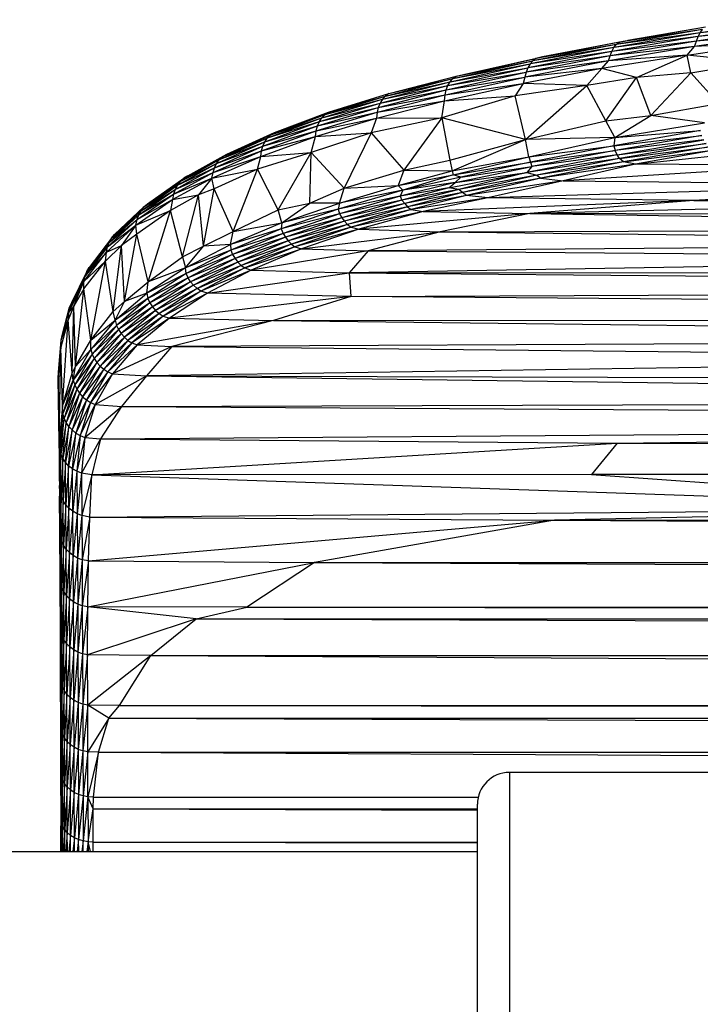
# Paper-space layout '_Inferior' of a CAD drawing. Header units: millimetres. Extents: x -124 to 674, y -133 to 0.
# Tile 3 of 9: x -4 to 39, y -67 to -5. Entities that reach past the tile are written whole.
import ezdxf

# ---------------------------------------------------------------- set-up
doc = ezdxf.new("R2010")
doc.units = ezdxf.units.MM

psp = doc.layouts.new('_Inferior')

# ---------------------------------------------------------------- linework, layer by layer
at = {"color": 7, "linetype": 'Continuous', "lineweight": 25}
for p, q in [((44.515, -4.718), (38.971, -5.542)), ((38.971, -5.542), (33.559, -6.469)), ((39.118, -5.343), (33.715, -6.27)), ((38.971, -5.542), (33.715, -6.27)), ((39.316, -5.193), (33.905, -6.12)), ((39.118, -5.343), (33.905, -6.12)), ((39.316, -5.193), (34.439, -6.023)), ((44.301, -5.246), (38.754, -6.065)), ((44.403, -4.961), (38.852, -5.784)), ((44.301, -5.246), (38.852, -5.784)), ((38.852, -5.784), (38.971, -5.542)), ((44.403, -4.961), (38.971, -5.542)), ((38.971, -5.542), (39.118, -5.343)), ((33.905, -6.12), (28.663, -7.151)), ((33.905, -6.12), (29.076, -7.053)), ((38.754, -6.065), (33.334, -6.99)), ((38.852, -5.784), (33.432, -6.711)), ((38.754, -6.065), (33.432, -6.711)), ((38.852, -5.784), (33.559, -6.469)), ((33.715, -6.27), (33.905, -6.12)), ((33.905, -6.12), (34.439, -6.023)), ((38.154, -6.956), (43.493, -6.156)), ((44.128, -5.601), (38.623, -6.398)), ((38.623, -6.398), (38.754, -6.065)), ((43.493, -6.156), (38.623, -6.398)), ((44.128, -5.601), (38.754, -6.065)), ((38.754, -6.065), (38.852, -5.784)), ((33.432, -6.711), (28.165, -7.742)), ((33.559, -6.469), (28.299, -7.5)), ((33.432, -6.711), (28.299, -7.5)), ((33.715, -6.27), (28.465, -7.301)), ((33.559, -6.469), (28.465, -7.301)), ((33.715, -6.27), (28.663, -7.151)), ((38.623, -6.398), (33.229, -7.313)), ((38.623, -6.398), (33.334, -6.99)), ((33.334, -6.99), (33.432, -6.711)), ((33.432, -6.711), (33.559, -6.469)), ((33.559, -6.469), (33.715, -6.27)), ((38.154, -6.956), (38.623, -6.398)), ((23.463, -8.417), (28.465, -7.301)), ((23.67, -8.267), (28.663, -7.151)), ((23.67, -8.267), (28.465, -7.301)), ((24.115, -8.167), (29.076, -7.053)), ((24.115, -8.167), (28.663, -7.151)), ((33.229, -7.313), (27.982, -8.332)), ((33.334, -6.99), (28.064, -8.02)), ((33.229, -7.313), (28.064, -8.02)), ((33.334, -6.99), (28.165, -7.742)), ((28.465, -7.301), (28.299, -7.5)), ((28.663, -7.151), (28.465, -7.301)), ((29.076, -7.053), (28.663, -7.151)), ((38.154, -6.956), (32.813, -7.774)), ((32.813, -7.774), (33.229, -7.313)), ((38.154, -6.956), (33.229, -7.313)), ((33.229, -7.313), (33.334, -6.99)), ((34.979, -8.351), (38.154, -6.956)), ((42.37, -7.377), (38.154, -6.956)), ((38.389, -8.061), (38.154, -6.956)), ((38.389, -8.061), (42.37, -7.377)), ((23.044, -9.134), (28.064, -8.02)), ((23.149, -8.857), (28.165, -7.742)), ((23.149, -8.857), (28.064, -8.02)), ((23.289, -8.616), (28.299, -7.5)), ((23.289, -8.616), (28.165, -7.742)), ((23.463, -8.417), (28.299, -7.5)), ((32.813, -7.774), (27.871, -8.721)), ((32.813, -7.774), (27.982, -8.332)), ((28.064, -8.02), (27.982, -8.332)), ((28.165, -7.742), (28.064, -8.02)), ((28.299, -7.5), (28.165, -7.742)), ((31.87, -8.862), (32.813, -7.774)), ((34.979, -8.351), (32.813, -7.774)), ((19.037, -9.712), (23.289, -8.616)), ((19.222, -9.513), (23.463, -8.417)), ((19.222, -9.513), (23.289, -8.616)), ((19.439, -9.363), (23.67, -8.267)), ((19.439, -9.363), (23.463, -8.417)), ((22.977, -9.441), (27.982, -8.332)), ((23.044, -9.134), (27.982, -8.332)), ((23.149, -8.857), (23.289, -8.616)), ((23.289, -8.616), (23.463, -8.417)), ((23.463, -8.417), (23.67, -8.267)), ((23.67, -8.267), (24.115, -8.167)), ((27.982, -8.332), (27.871, -8.721)), ((34.979, -8.351), (31.87, -8.862)), ((33.05, -11.065), (34.979, -8.351)), ((38.389, -8.061), (34.979, -8.351)), ((35.872, -10.743), (34.979, -8.351)), ((35.872, -10.743), (38.389, -8.061)), ((40.12, -9.991), (38.389, -8.061)), ((18.775, -10.229), (23.044, -9.134)), ((18.887, -9.952), (23.149, -8.857)), ((18.887, -9.952), (23.044, -9.134)), ((19.037, -9.712), (23.149, -8.857)), ((22.924, -9.817), (27.871, -8.721)), ((22.977, -9.441), (27.871, -8.721)), ((22.977, -9.441), (23.044, -9.134)), ((23.044, -9.134), (23.149, -8.857)), ((27.871, -8.721), (27.366, -9.499)), ((31.87, -8.862), (27.366, -9.499)), ((31.87, -8.862), (27.871, -8.721)), ((28.023, -12.247), (31.87, -8.862)), ((33.05, -11.065), (31.87, -8.862)), ((15.238, -10.879), (19.037, -9.712)), ((15.433, -10.681), (19.222, -9.513)), ((15.433, -10.681), (19.037, -9.712)), ((15.659, -10.53), (19.439, -9.363)), ((15.659, -10.53), (19.222, -9.513)), ((18.656, -10.907), (22.924, -9.817)), ((18.703, -10.534), (22.977, -9.441)), ((18.703, -10.534), (22.924, -9.817)), ((18.775, -10.229), (22.977, -9.441)), ((19.037, -9.712), (18.887, -9.952)), ((19.222, -9.513), (19.037, -9.712)), ((19.439, -9.363), (19.222, -9.513)), ((27.366, -9.499), (22.757, -10.892)), ((22.757, -10.892), (22.924, -9.817)), ((22.924, -9.817), (22.977, -9.441)), ((22.924, -9.817), (27.366, -9.499)), ((28.023, -12.247), (27.366, -9.499)), ((14.96, -11.394), (18.775, -10.229)), ((15.079, -11.119), (18.887, -9.952)), ((15.079, -11.119), (18.775, -10.229)), ((15.238, -10.879), (18.887, -9.952)), ((18.775, -10.229), (18.703, -10.534)), ((18.887, -9.952), (18.775, -10.229)), ((35.872, -10.743), (40.12, -9.991)), ((11.654, -12.383), (15.079, -11.119)), ((11.822, -12.144), (15.238, -10.879)), ((11.822, -12.144), (15.079, -11.119)), ((12.026, -11.946), (15.433, -10.681)), ((12.026, -11.946), (15.238, -10.879)), ((12.261, -11.794), (15.659, -10.53)), ((12.261, -11.794), (15.433, -10.681)), ((14.832, -12.059), (18.656, -10.907)), ((14.883, -11.698), (18.703, -10.534)), ((14.883, -11.698), (18.656, -10.907)), ((14.96, -11.394), (18.703, -10.534)), ((14.96, -11.394), (15.079, -11.119)), ((15.079, -11.119), (15.238, -10.879)), ((15.238, -10.879), (15.433, -10.681)), ((15.433, -10.681), (15.659, -10.53)), ((22.757, -10.892), (18.317, -11.826)), ((18.656, -10.907), (18.317, -11.826)), ((18.703, -10.534), (18.656, -10.907)), ((18.656, -10.907), (22.757, -10.892)), ((22.757, -10.892), (20.384, -14.18)), ((28.023, -12.247), (22.757, -10.892)), ((22.757, -10.892), (23.259, -13.538)), ((28.023, -12.247), (33.05, -11.065)), ((33.05, -11.065), (35.872, -10.743)), ((33.627, -12.123), (33.05, -11.065)), ((33.627, -12.123), (35.872, -10.743)), ((39.256, -11.194), (35.872, -10.743)), ((11.447, -12.958), (14.883, -11.698)), ((11.528, -12.657), (14.96, -11.394)), ((11.528, -12.657), (14.883, -11.698)), ((11.654, -12.383), (14.96, -11.394)), ((14.832, -12.059), (14.883, -11.698)), ((14.883, -11.698), (14.96, -11.394)), ((39.001, -11.688), (33.551, -12.632)), ((33.627, -12.123), (39.256, -11.194)), ((33.627, -12.123), (39.001, -11.688)), ((8.803, -13.505), (11.822, -12.144)), ((9.015, -13.307), (12.026, -11.946)), ((9.015, -13.307), (11.822, -12.144)), ((9.259, -13.155), (12.261, -11.794)), ((9.259, -13.155), (12.026, -11.946)), ((11.398, -13.307), (14.832, -12.059)), ((11.447, -12.958), (14.832, -12.059)), ((11.654, -12.383), (11.822, -12.144)), ((11.822, -12.144), (12.026, -11.946)), ((12.026, -11.946), (12.261, -11.794)), ((18.317, -11.826), (14.567, -13.053)), ((14.567, -13.053), (14.832, -12.059)), ((14.832, -12.059), (18.317, -11.826)), ((18.317, -11.826), (16.633, -15.306)), ((18.317, -11.826), (20.384, -14.18)), ((23.259, -13.538), (28.023, -12.247)), ((23.42, -14.202), (28.023, -12.247)), ((33.627, -12.123), (28.023, -12.247)), ((28.219, -13.332), (28.023, -12.247)), ((28.219, -13.332), (33.627, -12.123)), ((33.551, -12.632), (39.073, -11.999)), ((33.627, -12.123), (33.551, -12.632)), ((39.073, -11.999), (33.651, -12.932)), ((39.201, -12.267), (33.651, -12.932)), ((33.758, -13.205), (39.201, -12.267)), ((8.41, -14.313), (11.447, -12.958)), ((8.497, -14.014), (11.528, -12.657)), ((8.497, -14.014), (11.447, -12.958)), ((8.629, -13.743), (11.654, -12.383)), ((8.629, -13.743), (11.528, -12.657)), ((8.803, -13.505), (11.654, -12.383)), ((11.398, -13.307), (11.447, -12.958)), ((11.447, -12.958), (11.528, -12.657)), ((11.528, -12.657), (11.654, -12.383)), ((28.219, -13.332), (33.551, -12.632)), ((33.551, -12.632), (28.322, -13.663)), ((28.322, -13.663), (33.651, -12.932)), ((33.651, -12.932), (28.408, -13.948)), ((33.551, -12.632), (33.651, -12.932)), ((33.758, -13.205), (33.651, -12.932)), ((33.758, -13.205), (39.356, -12.504)), ((39.356, -12.504), (33.922, -13.444)), ((33.922, -13.444), (39.567, -12.705)), ((39.567, -12.705), (34.164, -13.64)), ((34.164, -13.64), (40.08, -12.862)), ((40.08, -12.862), (34.911, -13.797)), ((34.911, -13.797), (42.753, -12.945)), ((6.341, -14.875), (8.803, -13.505)), ((6.56, -14.678), (9.015, -13.307)), ((6.56, -14.678), (8.803, -13.505)), ((6.81, -14.526), (9.259, -13.155)), ((6.81, -14.526), (9.015, -13.307)), ((8.332, -14.678), (11.398, -13.307)), ((8.41, -14.313), (11.398, -13.307)), ((8.629, -13.743), (8.803, -13.505)), ((8.803, -13.505), (9.015, -13.307)), ((9.015, -13.307), (9.259, -13.155)), ((14.567, -13.053), (11.182, -14.108)), ((11.182, -14.108), (11.398, -13.307)), ((11.398, -13.307), (14.567, -13.053)), ((12.486, -16.665), (14.567, -13.053)), ((14.48, -16.24), (14.567, -13.053)), ((16.633, -15.306), (14.567, -13.053)), ((20.384, -14.18), (23.259, -13.538)), ((23.259, -13.538), (23.42, -14.202)), ((23.42, -14.202), (28.219, -13.332)), ((23.483, -14.466), (28.219, -13.332)), ((33.758, -13.205), (28.088, -14.32)), ((33.922, -13.444), (28.088, -14.32)), ((28.219, -13.332), (28.322, -13.663)), ((33.758, -13.205), (28.408, -13.948)), ((33.922, -13.444), (28.723, -14.488)), ((33.922, -13.444), (33.758, -13.205)), ((34.164, -13.64), (33.922, -13.444)), ((6.023, -15.383), (8.497, -14.014)), ((6.161, -15.112), (8.629, -13.743)), ((6.161, -15.112), (8.497, -14.014)), ((6.341, -14.875), (8.629, -13.743)), ((8.332, -14.678), (11.182, -14.108)), ((8.41, -14.313), (8.497, -14.014)), ((11.182, -14.108), (8.476, -15.333)), ((8.497, -14.014), (8.629, -13.743)), ((9.673, -18.012), (11.182, -14.108)), ((12.486, -16.665), (11.182, -14.108)), ((16.633, -15.306), (20.384, -14.18)), ((20.384, -14.18), (20.029, -15.14)), ((20.029, -15.14), (23.42, -14.202)), ((20.384, -14.18), (23.42, -14.202)), ((23.42, -14.202), (23.483, -14.466)), ((23.483, -14.466), (28.322, -13.663)), ((23.606, -14.944), (28.408, -13.948)), ((28.322, -13.663), (23.965, -14.608)), ((23.965, -14.608), (28.408, -13.948)), ((28.408, -13.948), (28.088, -14.32)), ((28.322, -13.663), (28.408, -13.948)), ((34.164, -13.64), (28.723, -14.488)), ((34.164, -13.64), (28.985, -14.677)), ((34.911, -13.797), (28.985, -14.677)), ((34.911, -13.797), (30.386, -14.836)), ((45.924, -13.873), (30.386, -14.836)), ((34.911, -13.797), (34.164, -13.64)), ((45.924, -13.873), (34.911, -13.797)), ((4.29, -16.282), (6.56, -14.678)), ((5.856, -16.02), (8.332, -14.678)), ((5.93, -15.68), (8.41, -14.313)), ((5.93, -15.68), (8.332, -14.678)), ((6.023, -15.383), (8.41, -14.313)), ((6.56, -14.678), (6.341, -14.875)), ((6.81, -14.526), (6.56, -14.678)), ((8.332, -14.678), (7.493, -15.723)), ((8.332, -14.678), (8.41, -14.313)), ((8.476, -15.333), (8.332, -14.678)), ((20.029, -15.14), (23.483, -14.466)), ((23.483, -14.466), (20.323, -15.433)), ((23.965, -14.608), (20.323, -15.433)), ((23.208, -15.276), (28.088, -14.32)), ((23.965, -14.608), (23.483, -14.466)), ((23.606, -14.944), (28.088, -14.32)), ((23.606, -14.944), (23.965, -14.608)), ((28.088, -14.32), (23.832, -15.387)), ((28.723, -14.488), (23.832, -15.387)), ((28.723, -14.488), (24.064, -15.581)), ((28.985, -14.677), (24.064, -15.581)), ((28.985, -14.677), (24.306, -15.753)), ((30.386, -14.836), (24.306, -15.753)), ((30.386, -14.836), (25.653, -15.898)), ((28.088, -14.32), (28.723, -14.488)), ((28.723, -14.488), (28.985, -14.677)), ((28.985, -14.677), (30.386, -14.836)), ((30.386, -14.836), (53.757, -15.068)), ((3.737, -16.983), (6.023, -15.383)), ((3.88, -16.715), (6.161, -15.112)), ((3.88, -16.715), (6.023, -15.383)), ((4.066, -16.479), (6.341, -14.875)), ((4.066, -16.479), (6.161, -15.112)), ((4.29, -16.282), (6.341, -14.875)), ((6.023, -15.383), (5.93, -15.68)), ((6.161, -15.112), (6.023, -15.383)), ((6.341, -14.875), (6.161, -15.112)), ((8.476, -15.333), (7.493, -15.723)), ((7.805, -18.95), (8.476, -15.333)), ((9.673, -18.012), (8.476, -15.333)), ((14.48, -16.24), (16.633, -15.306)), ((20.323, -15.433), (16.255, -16.628)), ((16.344, -16.247), (20.029, -15.14)), ((16.344, -16.247), (16.633, -15.306)), ((20.323, -15.433), (16.344, -16.247)), ((16.633, -15.306), (20.029, -15.14)), ((20.029, -15.14), (20.323, -15.433)), ((23.606, -14.944), (20.137, -15.793)), ((23.208, -15.276), (20.137, -15.793)), ((20.323, -15.433), (20.137, -15.793)), ((23.208, -15.276), (20.254, -16.044)), ((23.832, -15.387), (20.254, -16.044)), ((23.606, -14.944), (20.323, -15.433)), ((23.832, -15.387), (20.436, -16.265)), ((23.208, -15.276), (23.606, -14.944)), ((23.832, -15.387), (23.208, -15.276)), ((24.064, -15.581), (23.832, -15.387)), ((53.757, -15.068), (25.653, -15.898)), ((53.757, -15.068), (38.586, -16.083)), ((3.565, -17.623), (5.856, -16.02)), ((3.641, -17.276), (5.93, -15.68)), ((3.641, -17.276), (5.856, -16.02)), ((3.737, -16.983), (5.93, -15.68)), ((7.493, -15.723), (5.725, -16.708)), ((5.856, -16.02), (5.725, -16.708)), ((5.93, -15.68), (5.856, -16.02)), ((5.856, -16.02), (7.493, -15.723)), ((6.481, -19.621), (7.493, -15.723)), ((7.805, -18.95), (7.493, -15.723)), ((20.137, -15.793), (16.255, -16.628)), ((20.137, -15.793), (16.345, -16.905)), ((20.254, -16.044), (16.345, -16.905)), ((20.254, -16.044), (16.487, -17.154)), ((20.137, -15.793), (20.254, -16.044)), ((20.254, -16.044), (20.436, -16.265)), ((24.064, -15.581), (20.436, -16.265)), ((24.064, -15.581), (20.617, -16.465)), ((24.306, -15.753), (20.617, -16.465)), ((24.306, -15.753), (20.84, -16.634)), ((25.653, -15.898), (20.84, -16.634)), ((25.653, -15.898), (21.595, -16.769)), ((24.306, -15.753), (24.064, -15.581)), ((25.653, -15.898), (24.306, -15.753)), ((38.586, -16.083), (25.653, -15.898)), ((2.219, -18.204), (4.066, -16.479)), ((3.88, -16.715), (4.066, -16.479)), ((4.066, -16.479), (4.29, -16.282)), ((9.673, -18.012), (12.486, -16.665)), ((12.486, -16.665), (14.48, -16.24)), ((12.718, -17.475), (12.486, -16.665)), ((16.255, -16.628), (12.688, -17.865)), ((12.718, -17.475), (14.48, -16.24)), ((12.718, -17.475), (16.344, -16.247)), ((16.255, -16.628), (12.718, -17.475)), ((16.344, -16.247), (14.48, -16.24)), ((16.344, -16.247), (16.255, -16.628)), ((16.255, -16.628), (16.345, -16.905)), ((20.436, -16.265), (16.487, -17.154)), ((20.436, -16.265), (16.655, -17.38)), ((20.617, -16.465), (16.655, -17.38)), ((20.617, -16.465), (16.845, -17.579)), ((20.84, -16.634), (16.845, -17.579)), ((20.84, -16.634), (17.064, -17.746)), ((20.436, -16.265), (20.617, -16.465)), ((20.617, -16.465), (20.84, -16.634)), ((20.84, -16.634), (21.595, -16.769)), ((38.586, -16.083), (21.595, -16.769)), ((38.586, -16.083), (28.283, -16.884)), ((53.078, -16.285), (28.283, -16.884)), ((38.586, -16.083), (238.9, -16.638)), ((53.078, -16.285), (38.586, -16.083)), ((1.779, -18.994), (3.641, -17.276)), ((1.88, -18.703), (3.737, -16.983)), ((1.88, -18.703), (3.641, -17.276)), ((2.028, -18.438), (3.88, -16.715)), ((2.028, -18.438), (3.737, -16.983)), ((2.219, -18.204), (3.88, -16.715)), ((3.565, -17.623), (5.725, -16.708)), ((3.565, -17.623), (3.641, -17.276)), ((5.725, -16.708), (3.612, -18.18)), ((3.641, -17.276), (3.737, -16.983)), ((3.737, -16.983), (3.88, -16.715)), ((4.332, -21.191), (5.725, -16.708)), ((6.481, -19.621), (5.725, -16.708)), ((16.345, -16.905), (12.688, -17.865)), ((16.345, -16.905), (12.799, -18.138)), ((16.487, -17.154), (12.799, -18.138)), ((16.487, -17.154), (12.948, -18.387)), ((16.345, -16.905), (16.487, -17.154)), ((16.487, -17.154), (16.655, -17.38)), ((21.595, -16.769), (17.064, -17.746)), ((21.595, -16.769), (17.55, -17.878)), ((28.283, -16.884), (17.55, -17.878)), ((21.595, -16.769), (28.283, -16.884)), ((28.283, -16.884), (22.663, -18.036)), ((107.571, -17.18), (28.283, -16.884)), ((28.283, -16.884), (85.943, -17.839)), ((1.706, -19.323), (3.565, -17.623)), ((1.779, -18.994), (3.565, -17.623)), ((3.565, -17.623), (2.653, -18.9)), ((3.612, -18.18), (3.565, -17.623)), ((12.718, -17.475), (9.506, -18.849)), ((12.688, -17.865), (9.506, -18.849)), ((12.688, -17.865), (9.509, -19.203)), ((9.673, -18.012), (12.718, -17.475)), ((12.718, -17.475), (12.688, -17.865)), ((12.688, -17.865), (12.799, -18.138)), ((16.655, -17.38), (12.948, -18.387)), ((16.655, -17.38), (13.123, -18.613)), ((16.845, -17.579), (13.123, -18.613)), ((16.845, -17.579), (13.322, -18.812)), ((17.064, -17.746), (13.322, -18.812)), ((17.064, -17.746), (13.545, -18.978)), ((17.55, -17.878), (13.545, -18.978)), ((17.55, -17.878), (13.953, -19.111)), ((16.655, -17.38), (16.845, -17.579)), ((16.845, -17.579), (17.064, -17.746)), ((17.064, -17.746), (17.55, -17.878)), ((17.55, -17.878), (22.663, -18.036)), ((22.663, -18.036), (85.943, -17.839)), ((2.028, -18.438), (0.622, -20.28)), ((1.88, -18.703), (2.028, -18.438)), ((2.028, -18.438), (2.219, -18.204)), ((3.612, -18.18), (2.653, -18.9)), ((2.835, -22.429), (3.612, -18.18)), ((4.332, -21.191), (3.612, -18.18)), ((7.805, -18.95), (9.673, -18.012)), ((9.506, -18.849), (9.673, -18.012)), ((12.799, -18.138), (9.509, -19.203)), ((12.799, -18.138), (9.627, -19.474)), ((12.948, -18.387), (9.627, -19.474)), ((12.948, -18.387), (9.781, -19.724)), ((12.799, -18.138), (12.948, -18.387)), ((12.948, -18.387), (13.123, -18.613)), ((13.953, -19.111), (22.663, -18.036)), ((22.663, -18.036), (18.147, -19.245)), ((22.663, -18.036), (78.003, -18.708)), ((1.779, -18.994), (0.365, -20.829)), ((1.88, -18.703), (0.471, -20.543)), ((1.779, -18.994), (0.471, -20.543)), ((1.88, -18.703), (0.622, -20.28)), ((2.653, -18.9), (1.643, -19.888)), ((1.706, -19.323), (2.653, -18.9)), ((1.706, -19.323), (1.779, -18.994)), ((1.779, -18.994), (1.88, -18.703)), ((2.136, -23.048), (2.653, -18.9)), ((2.835, -22.429), (2.653, -18.9)), ((6.481, -19.621), (7.805, -18.95)), ((6.673, -20.299), (9.506, -18.849)), ((6.673, -20.299), (7.805, -18.95)), ((9.506, -18.849), (7.805, -18.95)), ((9.506, -18.849), (9.509, -19.203)), ((13.123, -18.613), (9.781, -19.724)), ((13.123, -18.613), (9.964, -19.95)), ((13.322, -18.812), (9.964, -19.95)), ((13.322, -18.812), (10.171, -20.148)), ((13.545, -18.978), (10.171, -20.148)), ((13.545, -18.978), (10.401, -20.314)), ((10.401, -20.314), (13.953, -19.111)), ((13.953, -19.111), (10.795, -20.448)), ((13.123, -18.613), (13.322, -18.812)), ((13.322, -18.812), (13.545, -18.978)), ((13.545, -18.978), (13.953, -19.111)), ((13.953, -19.111), (18.147, -19.245)), ((78.003, -18.708), (18.147, -19.245)), ((0.297, -21.158), (1.706, -19.323)), ((1.706, -19.323), (0.365, -20.829)), ((1.643, -19.888), (1.706, -19.323)), ((4.332, -21.191), (6.481, -19.621)), ((6.481, -19.621), (6.673, -20.299)), ((9.509, -19.203), (6.673, -20.299)), ((9.509, -19.203), (6.714, -20.654)), ((9.627, -19.474), (6.714, -20.654)), ((9.627, -19.474), (6.837, -20.925)), ((9.781, -19.724), (6.837, -20.925)), ((9.781, -19.724), (6.995, -21.175)), ((9.509, -19.203), (9.627, -19.474)), ((9.627, -19.474), (9.781, -19.724)), ((9.781, -19.724), (9.964, -19.95)), ((18.147, -19.245), (10.795, -20.448)), ((18.147, -19.245), (16.945, -20.623)), ((73.086, -19.682), (16.945, -20.623)), ((18.147, -19.245), (73.086, -19.682)), ((1.643, -19.888), (0.297, -21.158)), ((0.3, -21.622), (1.643, -19.888)), ((0.471, -20.543), (0.622, -20.28)), ((0.732, -24.842), (1.643, -19.888)), ((2.136, -23.048), (1.643, -19.888)), ((6.673, -20.299), (4.254, -21.905)), ((6.673, -20.299), (4.332, -21.191)), ((6.714, -20.654), (6.673, -20.299)), ((9.964, -19.95), (6.995, -21.175)), ((9.964, -19.95), (7.184, -21.401)), ((10.171, -20.148), (7.184, -21.401)), ((10.171, -20.148), (7.398, -21.599)), ((7.398, -21.599), (10.401, -20.314)), ((10.401, -20.314), (7.636, -21.764)), ((9.964, -19.95), (10.171, -20.148)), ((10.171, -20.148), (10.401, -20.314)), ((10.401, -20.314), (10.795, -20.448)), ((0.365, -20.829), (-0.601, -22.785)), ((0.471, -20.543), (-0.492, -22.503)), ((0.365, -20.829), (-0.492, -22.503)), ((0.297, -21.158), (0.365, -20.829)), ((0.365, -20.829), (0.471, -20.543)), ((6.714, -20.654), (4.254, -21.905)), ((6.714, -20.654), (4.313, -22.228)), ((6.837, -20.925), (4.313, -22.228)), ((6.837, -20.925), (4.44, -22.498)), ((6.837, -20.925), (6.714, -20.654)), ((6.995, -21.175), (6.837, -20.925)), ((10.795, -20.448), (7.636, -21.764)), ((10.795, -20.448), (8.061, -21.897)), ((8.061, -21.897), (16.945, -20.623)), ((10.795, -20.448), (16.945, -20.623)), ((16.945, -20.623), (92.271, -20.566)), ((16.945, -20.623), (130.233, -21.609)), ((16.945, -20.623), (17.058, -22.111)), ((0.297, -21.158), (-0.67, -23.101)), ((0.297, -21.158), (-0.601, -22.785)), ((-0.336, -22.703), (0.297, -21.158)), ((0.3, -21.622), (-0.336, -22.703)), ((-0.236, -26.494), (0.3, -21.622)), ((0.3, -21.622), (0.297, -21.158)), ((0.732, -24.842), (0.3, -21.622)), ((2.835, -22.429), (4.332, -21.191)), ((4.254, -21.905), (4.332, -21.191)), ((6.995, -21.175), (4.44, -22.498)), ((6.995, -21.175), (4.602, -22.748)), ((7.184, -21.401), (4.602, -22.748)), ((7.184, -21.401), (4.796, -22.975)), ((7.398, -21.599), (4.796, -22.975)), ((7.398, -21.599), (5.017, -23.172)), ((7.184, -21.401), (6.995, -21.175)), ((7.398, -21.599), (7.184, -21.401)), ((7.636, -21.764), (7.398, -21.599)), ((17.058, -22.111), (130.233, -21.609)), ((2.266, -23.594), (4.254, -21.905)), ((4.313, -22.228), (2.266, -23.594)), ((4.313, -22.228), (2.343, -23.917)), ((4.254, -21.905), (2.835, -22.429)), ((4.254, -21.905), (4.313, -22.228)), ((4.313, -22.228), (4.44, -22.498)), ((7.636, -21.764), (5.017, -23.172)), ((7.636, -21.764), (5.262, -23.336)), ((8.061, -21.897), (5.262, -23.336)), ((8.061, -21.897), (5.663, -23.465)), ((17.058, -22.111), (5.663, -23.465)), ((8.061, -21.897), (7.636, -21.764)), ((17.058, -22.111), (8.061, -21.897)), ((17.058, -22.111), (12.194, -23.61)), ((235.797, -23.847), (17.058, -22.111)), ((-1.073, -24.558), (-0.601, -22.785)), ((-0.336, -22.703), (-0.698, -23.563)), ((-0.336, -22.703), (-0.67, -23.101)), ((-0.601, -22.785), (-0.67, -23.101)), ((-0.492, -22.503), (-0.601, -22.785)), ((-0.446, -26.915), (-0.336, -22.703)), ((-0.236, -26.494), (-0.336, -22.703)), ((2.136, -23.048), (2.835, -22.429)), ((2.266, -23.594), (2.835, -22.429)), ((4.44, -22.498), (2.343, -23.917)), ((4.44, -22.498), (2.471, -24.187)), ((4.602, -22.748), (2.471, -24.187)), ((4.602, -22.748), (2.636, -24.438)), ((4.44, -22.498), (4.602, -22.748)), ((4.602, -22.748), (4.796, -22.975)), ((-1.137, -24.853), (-0.67, -23.101)), ((-1.073, -24.558), (-0.67, -23.101)), ((-0.67, -23.101), (-0.698, -23.563)), ((0.732, -24.842), (2.136, -23.048)), ((2.266, -23.594), (2.136, -23.048)), ((4.796, -22.975), (2.636, -24.438)), ((4.796, -22.975), (2.834, -24.664)), ((5.017, -23.172), (2.834, -24.664)), ((5.017, -23.172), (3.06, -24.861)), ((5.262, -23.336), (3.06, -24.861)), ((5.262, -23.336), (3.312, -25.023)), ((5.663, -23.465), (3.312, -25.023)), ((5.663, -23.465), (3.638, -25.149)), ((4.796, -22.975), (5.017, -23.172)), ((5.017, -23.172), (5.262, -23.336)), ((5.262, -23.336), (5.663, -23.465)), ((5.663, -23.465), (12.194, -23.61)), ((-0.698, -23.563), (-1.159, -25.284)), ((-1.137, -24.853), (-0.698, -23.563)), ((-1.046, -28.964), (-0.698, -23.563)), ((-0.446, -26.915), (-0.698, -23.563)), ((2.266, -23.594), (0.729, -25.424)), ((2.343, -23.917), (0.729, -25.424)), ((0.732, -24.842), (2.266, -23.594)), ((2.343, -23.917), (0.81, -25.724)), ((2.266, -23.594), (2.343, -23.917)), ((2.343, -23.917), (2.471, -24.187)), ((12.194, -23.61), (3.638, -25.149)), ((12.194, -23.61), (5.818, -25.255)), ((235.797, -23.847), (12.194, -23.61)), ((12.194, -23.61), (103.144, -24.728)), ((-1.137, -24.853), (-1.073, -24.558)), ((2.471, -24.187), (0.81, -25.724)), ((2.471, -24.187), (0.939, -25.995)), ((2.636, -24.438), (0.939, -25.995)), ((2.636, -24.438), (1.105, -26.246)), ((2.834, -24.664), (1.105, -26.246)), ((2.834, -24.664), (1.307, -26.472)), ((2.471, -24.187), (2.636, -24.438)), ((2.636, -24.438), (2.834, -24.664)), ((2.834, -24.664), (3.06, -24.861)), ((103.144, -24.728), (5.818, -25.255)), ((-1.159, -25.284), (-1.313, -27.264)), ((-1.292, -26.863), (-1.137, -24.853)), ((-1.292, -26.863), (-1.159, -25.284)), ((-1.26, -31.237), (-1.159, -25.284)), ((-1.159, -25.284), (-1.137, -24.853)), ((-1.046, -28.964), (-1.159, -25.284)), ((-0.236, -26.494), (0.732, -24.842)), ((0.729, -25.424), (0.732, -24.842)), ((3.06, -24.861), (1.307, -26.472)), ((3.06, -24.861), (1.538, -26.668)), ((3.312, -25.023), (1.538, -26.668)), ((3.312, -25.023), (1.794, -26.829)), ((3.638, -25.149), (1.794, -26.829)), ((3.638, -25.149), (2.089, -26.953)), ((5.818, -25.255), (2.089, -26.953)), ((3.06, -24.861), (3.312, -25.023)), ((3.312, -25.023), (3.638, -25.149)), ((3.638, -25.149), (5.818, -25.255)), ((5.818, -25.255), (4.221, -27.092)), ((5.818, -25.255), (77.199, -25.97)), ((-0.369, -27.357), (0.729, -25.424)), ((0.81, -25.724), (-0.369, -27.357)), ((0.81, -25.724), (-0.284, -27.659)), ((0.729, -25.424), (-0.236, -26.494)), ((0.729, -25.424), (0.81, -25.724)), ((0.81, -25.724), (0.939, -25.995)), ((77.199, -25.97), (4.221, -27.092)), ((-0.446, -26.915), (-0.236, -26.494)), ((-0.369, -27.357), (-0.236, -26.494)), ((0.939, -25.995), (-0.284, -27.659)), ((0.939, -25.995), (-0.156, -27.931)), ((1.105, -26.246), (-0.156, -27.931)), ((1.105, -26.246), (0.011, -28.183)), ((1.307, -26.472), (0.011, -28.183)), ((1.307, -26.472), (0.215, -28.409)), ((0.939, -25.995), (1.105, -26.246)), ((1.105, -26.246), (1.307, -26.472)), ((1.307, -26.472), (1.538, -26.668)), ((-1.313, -27.264), (-1.292, -26.863)), ((-1.046, -28.964), (-0.446, -26.915)), ((-0.369, -27.357), (-0.446, -26.915)), ((1.538, -26.668), (0.215, -28.409)), ((1.538, -26.668), (0.45, -28.604)), ((1.794, -26.829), (0.45, -28.604)), ((1.794, -26.829), (0.711, -28.763)), ((2.089, -26.953), (0.711, -28.763)), ((2.089, -26.953), (1.003, -28.884)), ((1.003, -28.884), (4.221, -27.092)), ((1.538, -26.668), (1.794, -26.829)), ((1.794, -26.829), (2.089, -26.953)), ((2.089, -26.953), (4.221, -27.092)), ((4.221, -27.092), (2.651, -29.014)), ((4.221, -27.092), (94.525, -27.329)), ((4.221, -27.092), (121.096, -28.606)), ((-1.26, -31.237), (-1.313, -27.264)), ((-1.313, -27.264), (-1.239, -33.967)), ((-1.046, -28.964), (-0.369, -27.357)), ((-0.369, -27.357), (-1.019, -29.448)), ((-0.284, -27.659), (-1.019, -29.448)), ((-0.284, -27.659), (-0.938, -29.737)), ((-0.369, -27.357), (-0.284, -27.659)), ((-0.284, -27.659), (-0.156, -27.931)), ((-0.156, -27.931), (-0.938, -29.737)), ((-0.156, -27.931), (-0.812, -30.01)), ((0.011, -28.183), (-0.812, -30.01)), ((0.011, -28.183), (-0.645, -30.262)), ((0.215, -28.409), (-0.645, -30.262)), ((0.215, -28.409), (-0.44, -30.488)), ((-0.156, -27.931), (0.011, -28.183)), ((0.011, -28.183), (0.215, -28.409)), ((0.215, -28.409), (0.45, -28.604)), ((-1.046, -28.964), (-1.26, -31.237)), ((-1.019, -29.448), (-1.046, -28.964)), ((0.45, -28.604), (-0.44, -30.488)), ((0.45, -28.604), (-0.202, -30.681)), ((0.711, -28.763), (-0.202, -30.681)), ((0.711, -28.763), (0.062, -30.839)), ((0.062, -30.839), (1.003, -28.884)), ((1.003, -28.884), (0.353, -30.956)), ((0.353, -30.956), (2.651, -29.014)), ((0.45, -28.604), (0.711, -28.763)), ((0.711, -28.763), (1.003, -28.884)), ((1.003, -28.884), (2.651, -29.014)), ((2.651, -29.014), (1.338, -31.035)), ((2.651, -29.014), (121.096, -28.606)), ((2.651, -29.014), (149.248, -29.938)), ((-1.019, -29.448), (-1.26, -31.237)), ((-1.019, -29.448), (-1.231, -31.692)), ((-0.938, -29.737), (-1.019, -29.448)), ((-0.938, -29.737), (-1.231, -31.692)), ((-1.155, -31.982), (-0.938, -29.737)), ((-0.812, -30.01), (-1.155, -31.982)), ((-1.032, -32.256), (-0.812, -30.01)), ((-0.645, -30.262), (-1.032, -32.256)), ((-0.812, -30.01), (-0.938, -29.737)), ((-0.866, -32.508), (-0.645, -30.262)), ((-0.645, -30.262), (-0.812, -30.01)), ((-0.44, -30.488), (-0.645, -30.262)), ((1.338, -31.035), (149.248, -29.938)), ((33.765, -31.317), (149.248, -29.938)), ((-1.276, -30.612), (-1.215, -36.814)), ((-0.44, -30.488), (-0.866, -32.508)), ((-0.661, -32.734), (-0.44, -30.488)), ((-0.202, -30.681), (-0.661, -32.734)), ((-0.202, -30.681), (-0.44, -30.488)), ((-0.422, -32.927), (-0.202, -30.681)), ((0.062, -30.839), (-0.422, -32.927)), ((-0.202, -30.681), (0.062, -30.839)), ((0.062, -30.839), (-0.154, -33.082)), ((0.062, -30.839), (0.353, -30.956)), ((-1.231, -31.692), (-1.26, -31.237)), ((-1.26, -31.237), (-1.239, -33.967)), ((0.353, -30.956), (-0.154, -33.082)), ((0.353, -30.956), (0.137, -33.196)), ((1.338, -31.035), (0.137, -33.196)), ((0.353, -30.956), (1.338, -31.035)), ((1.338, -31.035), (0.786, -33.299)), ((0.786, -33.299), (33.765, -31.317)), ((1.338, -31.035), (33.765, -31.317)), ((33.765, -31.317), (32.152, -33.284)), ((33.765, -31.317), (545.915, -33.274)), ((-1.231, -31.692), (-1.239, -33.967)), ((-1.155, -31.982), (-1.231, -31.692)), ((-1.231, -31.692), (-1.21, -34.378)), ((-1.155, -31.982), (-1.21, -34.378)), ((-1.032, -32.256), (-1.155, -31.982)), ((-1.134, -34.664), (-1.155, -31.982)), ((-1.258, -32.429), (-1.24, -34.652)), ((-1.032, -32.256), (-1.134, -34.664)), ((-0.866, -32.508), (-1.032, -32.256)), ((-1.011, -34.934), (-1.032, -32.256)), ((-0.866, -32.508), (-1.011, -34.934)), ((-0.661, -32.734), (-0.866, -32.508)), ((-0.846, -35.184), (-0.866, -32.508)), ((-0.661, -32.734), (-0.846, -35.184)), ((-0.422, -32.927), (-0.661, -32.734)), ((-0.641, -35.407), (-0.661, -32.734)), ((-0.422, -32.927), (-0.641, -35.407)), ((-0.154, -33.082), (-0.422, -32.927)), ((-0.402, -35.598), (-0.422, -32.927)), ((-0.154, -33.082), (-0.402, -35.598)), ((0.137, -33.196), (-0.154, -33.082)), ((-0.154, -33.082), (-0.134, -35.751)), ((0.137, -33.196), (-0.134, -35.751)), ((0.786, -33.299), (0.137, -33.196)), ((0.137, -33.196), (0.156, -35.863)), ((0.786, -33.299), (0.156, -35.863)), ((0.662, -35.961), (0.786, -33.299)), ((32.152, -33.284), (0.786, -33.299)), ((0.786, -33.299), (62.467, -35.414)), ((545.915, -33.274), (32.152, -33.284)), ((32.152, -33.284), (62.467, -35.414)), ((-1.21, -34.378), (-1.239, -33.967)), ((-1.239, -33.967), (-1.215, -36.814)), ((-1.21, -34.378), (-1.215, -36.814)), ((-1.134, -34.664), (-1.21, -34.378)), ((-1.21, -34.378), (-1.187, -37.179)), ((-1.215, -36.814), (-1.24, -34.652)), ((-1.24, -34.652), (-1.196, -39.784)), ((-1.24, -34.652), (-1.222, -37.314)), ((-1.134, -34.664), (-1.187, -37.179)), ((-1.011, -34.934), (-1.134, -34.664)), ((-1.111, -37.461), (-1.134, -34.664)), ((-1.011, -34.934), (-1.111, -37.461)), ((-0.846, -35.184), (-1.011, -34.934)), ((-0.989, -37.728), (-1.011, -34.934)), ((-0.846, -35.184), (-0.989, -37.728)), ((-0.641, -35.407), (-0.846, -35.184)), ((-0.823, -37.975), (-0.846, -35.184)), ((-0.641, -35.407), (-0.823, -37.975)), ((-0.402, -35.598), (-0.641, -35.407)), ((-0.618, -38.195), (-0.641, -35.407)), ((-0.402, -35.598), (-0.618, -38.195)), ((-0.134, -35.751), (-0.402, -35.598)), ((-0.379, -38.383), (-0.402, -35.598)), ((-0.134, -35.751), (-0.379, -38.383)), ((0.156, -35.863), (-0.134, -35.751)), ((-0.134, -35.751), (-0.112, -38.534)), ((0.156, -35.863), (-0.112, -38.534)), ((0.662, -35.961), (0.156, -35.863)), ((0.156, -35.863), (0.178, -38.645)), ((0.662, -35.961), (62.467, -35.414)), ((62.467, -35.414), (29.826, -36.16)), ((0.662, -35.961), (0.178, -38.645)), ((0.574, -38.713), (0.662, -35.961)), ((0.574, -38.713), (29.826, -36.16)), ((0.662, -35.961), (29.826, -36.16)), ((29.826, -36.16), (14.767, -38.808)), ((29.826, -36.16), (545.971, -35.953)), ((29.826, -36.16), (546.022, -38.734)), ((-1.187, -37.179), (-1.215, -36.814)), ((-1.196, -39.784), (-1.215, -36.814)), ((-1.222, -37.314), (-1.196, -39.784)), ((-1.222, -37.314), (-1.179, -42.854)), ((-1.222, -37.314), (-1.207, -40.086)), ((-1.196, -39.784), (-1.187, -37.179)), ((-1.111, -37.461), (-1.187, -37.179)), ((-1.187, -37.179), (-1.168, -40.095)), ((-1.111, -37.461), (-1.168, -40.095)), ((-0.989, -37.728), (-1.111, -37.461)), ((-1.092, -40.372), (-1.111, -37.461)), ((-0.989, -37.728), (-1.092, -40.372)), ((-0.823, -37.975), (-0.989, -37.728)), ((-0.97, -40.635), (-0.989, -37.728)), ((-0.823, -37.975), (-0.97, -40.635)), ((-0.618, -38.195), (-0.823, -37.975)), ((-0.805, -40.878), (-0.823, -37.975)), ((-0.618, -38.195), (-0.805, -40.878)), ((-0.379, -38.383), (-0.618, -38.195)), ((-0.6, -41.094), (-0.618, -38.195)), ((-0.379, -38.383), (-0.6, -41.094)), ((-0.112, -38.534), (-0.379, -38.383)), ((-0.361, -41.279), (-0.379, -38.383)), ((-0.112, -38.534), (-0.361, -41.279)), ((0.178, -38.645), (-0.112, -38.534)), ((-0.112, -38.534), (-0.093, -41.428)), ((0.178, -38.645), (-0.093, -41.428)), ((0.574, -38.713), (0.178, -38.645)), ((0.178, -38.645), (0.196, -41.536)), ((0.574, -38.713), (0.196, -41.536)), ((0.544, -41.606), (0.574, -38.713)), ((0.544, -41.606), (14.767, -38.808)), ((0.574, -38.713), (14.767, -38.808)), ((14.767, -38.808), (10.523, -41.611)), ((14.767, -38.808), (546.022, -38.734)), ((14.767, -38.808), (546.067, -41.624)), ((-1.207, -40.086), (-1.179, -42.854)), ((-1.207, -40.086), (-1.165, -46.068)), ((-1.207, -40.086), (-1.193, -42.98)), ((-1.196, -39.784), (-1.168, -40.095)), ((-1.179, -42.854), (-1.196, -39.784)), ((-1.179, -42.854), (-1.168, -40.095)), ((-1.092, -40.372), (-1.168, -40.095)), ((-1.168, -40.095), (-1.152, -43.142)), ((-1.092, -40.372), (-1.152, -43.142)), ((-0.97, -40.635), (-1.092, -40.372)), ((-1.077, -43.413), (-1.092, -40.372)), ((-0.97, -40.635), (-1.077, -43.413)), ((-0.805, -40.878), (-0.97, -40.635)), ((-0.955, -43.67), (-0.97, -40.635)), ((-0.805, -40.878), (-0.955, -43.67)), ((-0.6, -41.094), (-0.805, -40.878)), ((-0.789, -43.907), (-0.805, -40.878)), ((-0.6, -41.094), (-0.789, -43.907)), ((-0.361, -41.279), (-0.6, -41.094)), ((-0.585, -44.118), (-0.6, -41.094)), ((-0.361, -41.279), (-0.585, -44.118)), ((-0.093, -41.428), (-0.361, -41.279)), ((-0.345, -44.299), (-0.361, -41.279)), ((-0.093, -41.428), (-0.345, -44.299)), ((0.196, -41.536), (-0.093, -41.428)), ((-0.093, -41.428), (-0.078, -44.445)), ((0.196, -41.536), (-0.078, -44.445)), ((0.544, -41.606), (0.196, -41.536)), ((0.196, -41.536), (0.212, -44.551)), ((0.544, -41.606), (0.212, -44.551)), ((0.525, -44.618), (0.544, -41.606)), ((10.523, -41.611), (0.544, -41.606)), ((7.352, -42.345), (0.544, -41.606)), ((7.352, -42.345), (10.523, -41.611)), ((10.523, -41.611), (546.067, -41.624)), ((10.523, -41.611), (546.077, -42.311)), ((7.352, -42.345), (0.525, -44.618)), ((4.504, -44.661), (7.352, -42.345)), ((7.352, -42.345), (546.077, -42.311)), ((7.352, -42.345), (546.108, -44.637)), ((-1.193, -42.98), (-1.165, -46.068)), ((-1.193, -42.98), (-1.154, -49.083)), ((-1.193, -42.98), (-1.18, -46.013)), ((-1.179, -42.854), (-1.152, -43.142)), ((-1.165, -46.068), (-1.179, -42.854)), ((-1.165, -46.068), (-1.152, -43.142)), ((-1.077, -43.413), (-1.152, -43.142)), ((-1.152, -43.142), (-1.139, -46.338)), ((-1.077, -43.413), (-1.139, -46.338)), ((-0.955, -43.67), (-1.077, -43.413)), ((-1.063, -46.601), (-1.077, -43.413)), ((-0.955, -43.67), (-1.063, -46.601)), ((-0.789, -43.907), (-0.955, -43.67)), ((-0.941, -46.849), (-0.955, -43.67)), ((-0.789, -43.907), (-0.941, -46.849)), ((-0.585, -44.118), (-0.789, -43.907)), ((-0.776, -47.079), (-0.789, -43.907)), ((-0.585, -44.118), (-0.776, -47.079)), ((-0.345, -44.299), (-0.585, -44.118)), ((-0.571, -47.284), (-0.585, -44.118)), ((-0.345, -44.299), (-0.571, -47.284)), ((-0.078, -44.445), (-0.345, -44.299)), ((-0.332, -47.459), (-0.345, -44.299)), ((-0.078, -44.445), (-0.332, -47.459)), ((0.212, -44.551), (-0.078, -44.445)), ((-0.078, -44.445), (-0.064, -47.6)), ((0.212, -44.551), (-0.064, -47.6)), ((0.525, -44.618), (0.212, -44.551)), ((0.212, -44.551), (0.225, -47.703)), ((0.525, -44.618), (0.225, -47.703)), ((4.504, -44.661), (0.525, -44.618)), ((0.532, -47.767), (0.525, -44.618)), ((4.504, -44.661), (0.532, -47.767)), ((2.526, -47.785), (4.504, -44.661)), ((4.504, -44.661), (546.108, -44.637)), ((4.504, -44.661), (546.143, -47.788)), ((-1.18, -46.013), (-1.154, -49.083)), ((-1.18, -46.013), (-1.144, -51.988)), ((-1.18, -46.013), (-1.169, -49.217)), ((-1.165, -46.068), (-1.139, -46.338)), ((-1.154, -49.083), (-1.165, -46.068)), ((-1.154, -49.083), (-1.139, -46.338)), ((-1.063, -46.601), (-1.139, -46.338)), ((-1.139, -46.338), (-1.127, -49.341)), ((-1.063, -46.601), (-1.127, -49.341)), ((-0.941, -46.849), (-1.063, -46.601)), ((-1.052, -49.592), (-1.063, -46.601)), ((-0.941, -46.849), (-1.052, -49.592)), ((-0.776, -47.079), (-0.941, -46.849)), ((-0.93, -49.831), (-0.941, -46.849)), ((-0.776, -47.079), (-0.93, -49.831)), ((-0.571, -47.284), (-0.776, -47.079)), ((-0.765, -50.052), (-0.776, -47.079)), ((-0.571, -47.284), (-0.765, -50.052)), ((-0.332, -47.459), (-0.571, -47.284)), ((-0.56, -50.248), (-0.571, -47.284)), ((-0.332, -47.459), (-0.56, -50.248)), ((-0.064, -47.6), (-0.332, -47.459)), ((-0.321, -50.416), (-0.332, -47.459)), ((-0.064, -47.6), (-0.321, -50.416)), ((0.225, -47.703), (-0.064, -47.6)), ((-0.064, -47.6), (-0.054, -50.551)), ((0.225, -47.703), (-0.054, -50.551)), ((0.532, -47.767), (0.225, -47.703)), ((0.225, -47.703), (0.236, -50.65)), ((0.532, -47.767), (0.236, -50.65)), ((2.526, -47.785), (0.532, -47.767)), ((1.852, -48.582), (0.532, -47.767)), ((0.541, -50.711), (0.532, -47.767)), ((1.852, -48.582), (2.526, -47.785)), ((2.526, -47.785), (546.143, -47.788)), ((2.526, -47.785), (546.151, -48.577)), ((1.852, -48.582), (0.541, -50.711)), ((1.207, -50.733), (1.852, -48.582)), ((1.852, -48.582), (546.151, -48.577)), ((1.852, -48.582), (546.171, -50.731)), ((-1.169, -49.217), (-1.144, -51.988)), ((-1.169, -49.217), (-1.165, -50.153)), ((-1.154, -49.083), (-1.127, -49.341)), ((-1.144, -51.988), (-1.154, -49.083)), ((-1.144, -51.988), (-1.127, -49.341)), ((-1.052, -49.592), (-1.127, -49.341)), ((-1.127, -49.341), (-1.118, -52.232)), ((-1.052, -49.592), (-1.118, -52.232)), ((-0.93, -49.831), (-1.052, -49.592)), ((-1.042, -52.47), (-1.052, -49.592)), ((-0.93, -49.831), (-1.042, -52.47)), ((-0.765, -50.052), (-0.93, -49.831)), ((-0.921, -52.697), (-0.93, -49.831)), ((-0.765, -50.052), (-0.921, -52.697)), ((-0.56, -50.248), (-0.765, -50.052)), ((-0.756, -52.906), (-0.765, -50.052)), ((-1.165, -50.153), (-1.144, -51.988)), ((-1.165, -50.153), (-1.134, -54.935)), ((-1.165, -50.153), (-1.157, -52.711)), ((-0.56, -50.248), (-0.756, -52.906)), ((-0.321, -50.416), (-0.56, -50.248)), ((-0.551, -53.092), (-0.56, -50.248)), ((-0.321, -50.416), (-0.551, -53.092)), ((-0.054, -50.551), (-0.321, -50.416)), ((-0.312, -53.251), (-0.321, -50.416)), ((-0.054, -50.551), (-0.312, -53.251)), ((0.236, -50.65), (-0.054, -50.551)), ((-0.054, -50.551), (-0.044, -53.379)), ((0.236, -50.65), (-0.044, -53.379)), ((0.541, -50.711), (0.236, -50.65)), ((0.236, -50.65), (0.246, -53.472)), ((0.541, -50.711), (0.246, -53.472)), ((1.207, -50.733), (0.541, -50.711)), ((0.55, -53.53), (0.541, -50.711)), ((1.207, -50.733), (0.55, -53.53)), ((0.892, -53.549), (1.207, -50.733)), ((1.207, -50.733), (546.171, -50.731)), ((1.207, -50.733), (246.418, -52)), ((-1.118, -52.232), (-1.144, -51.988)), ((-1.134, -54.935), (-1.144, -51.988)), ((-1.134, -54.935), (-1.118, -52.232)), ((-1.042, -52.47), (-1.118, -52.232)), ((-1.118, -52.232), (-1.108, -55.16)), ((-1.042, -52.47), (-1.108, -55.16)), ((-0.921, -52.697), (-1.042, -52.47)), ((-1.033, -55.379), (-1.042, -52.47)), ((27, -52), (27, -82)), ((523, -52), (27, -52)), ((-1.157, -52.711), (-1.134, -54.935)), ((-1.157, -52.711), (-1.147, -55.357)), ((-1.157, -52.711), (-1.128, -56.972)), ((-0.921, -52.697), (-1.033, -55.379)), ((-0.756, -52.906), (-0.921, -52.697)), ((-0.911, -55.587), (-0.921, -52.697)), ((-0.756, -52.906), (-0.911, -55.587)), ((-0.551, -53.092), (-0.756, -52.906)), ((-0.746, -55.78), (-0.756, -52.906)), ((-0.551, -53.092), (-0.746, -55.78)), ((-0.312, -53.251), (-0.551, -53.092)), ((-0.542, -55.951), (-0.551, -53.092)), ((-0.312, -53.251), (-0.542, -55.951)), ((-0.044, -53.379), (-0.312, -53.251)), ((-0.302, -56.098), (-0.312, -53.251)), ((-0.044, -53.379), (-0.302, -56.098)), ((0.246, -53.472), (-0.044, -53.379)), ((-0.044, -53.379), (-0.035, -56.216)), ((0.246, -53.472), (-0.035, -56.216)), ((0.55, -53.53), (0.246, -53.472)), ((0.246, -53.472), (0.255, -56.302)), ((0.55, -53.53), (0.255, -56.302)), ((0.892, -53.549), (0.55, -53.53)), ((0.868, -54.28), (0.55, -53.53)), ((0.55, -53.53), (0.56, -56.355)), ((0.868, -54.28), (0.892, -53.549)), ((0.892, -53.549), (25.052, -53.549)), ((0.892, -53.549), (25.044, -53.581)), ((0.56, -56.355), (0.868, -54.28)), ((0.868, -54.28), (25, -54.28)), ((0.872, -56.372), (0.868, -54.28)), ((0.868, -54.28), (25, -54.373)), ((25, -80), (25, -54)), ((-1.134, -54.935), (-1.108, -55.16)), ((-1.128, -56.972), (-1.134, -54.935)), ((-1.142, -56.972), (-1.147, -55.357)), ((-1.147, -55.357), (-1.136, -56.972)), ((-1.147, -55.357), (-1.129, -56.972)), ((-1.125, -56.972), (-1.108, -55.16)), ((-1.033, -55.379), (-1.108, -55.16)), ((-1.108, -55.16), (-1.102, -56.972)), ((-1.033, -55.379), (-1.086, -56.972)), ((-0.911, -55.587), (-1.033, -55.379)), ((-1.028, -56.972), (-1.033, -55.379)), ((-0.911, -55.587), (-0.99, -56.972)), ((-0.746, -55.78), (-0.911, -55.587)), ((-0.907, -56.972), (-0.911, -55.587)), ((-0.746, -55.78), (-0.84, -56.972)), ((-0.542, -55.951), (-0.746, -55.78)), ((-0.742, -56.972), (-0.746, -55.78)), ((-0.542, -55.951), (-0.642, -56.972)), ((-0.302, -56.098), (-0.542, -55.951)), ((-0.538, -56.972), (-0.542, -55.951)), ((-0.302, -56.098), (-0.403, -56.972)), ((-0.035, -56.216), (-0.302, -56.098)), ((-0.299, -56.972), (-0.302, -56.098)), ((-0.035, -56.216), (-0.132, -56.972)), ((0.255, -56.302), (-0.035, -56.216)), ((-0.032, -56.972), (-0.035, -56.216)), ((0.255, -56.302), (0.163, -56.972)), ((0.56, -56.355), (0.255, -56.302)), ((0.257, -56.972), (0.255, -56.302)), ((0.56, -56.355), (0.471, -56.972)), ((0.872, -56.372), (0.56, -56.355)), ((0.704, -56.972), (0.56, -56.355)), ((0.56, -56.355), (0.562, -56.972)), ((0.872, -56.372), (25, -56.372)), ((0.874, -56.972), (0.872, -56.372)), ((0.872, -56.372), (25, -56.431)), ((-74, -56.972), (25, -56.972))]:
    psp.add_line(p, q, dxfattribs=at)
psp.add_arc((27, -54), 2, 90, 180, dxfattribs=at)

doc.saveas('drawing.dxf')
